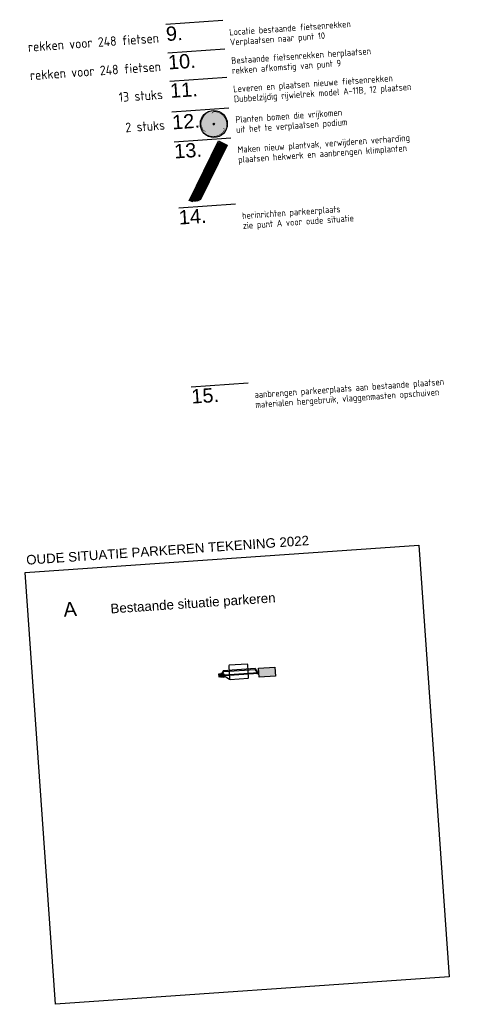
# Model space of a CAD drawing. Extents: x -410 to 7352, y -1401 to 655.
# Tile 165 of 185: x 647 to 695, y 23 to 126. Entities that reach past the tile are written whole.
import ezdxf

# ---------------------------------------------------------------- set-up
doc = ezdxf.new("R2010")
doc.units = 0
doc.header["$MEASUREMENT"] = 0
doc.linetypes.add('HIDDEN2', pattern=[4.7625, 3.175, -1.5875])
doc.linetypes.add('HIDDENX2', pattern=[0.75, 0.5, -0.25])
for name, color, linetype in [('ALG_legenda', 2, 'Continuous'), ('ALG_teksten aanpassing plein', 1, 'Continuous'), ('BP_beplanting HA', 60, 'Continuous'), ('BP_bomen new', 3, 'Continuous'), ('BP_bomen new_ow', 96, 'Continuous'), ('BP_hagen', 252, 'Continuous'), ('BP_stippen bomen', 7, 'Continuous'), ('TI_slagboominstal detectielus', 8, 'Continuous'), ('TI_slagboominstal mantelbuis', 8, 'Continuous'), ('TI_slagboominstallatie incl', 7, 'Continuous'), ('TM_fietsparkeren hoog laag wijziging 2022', 1, 'Continuous'), ('V_opsl_ob 10x20', 1, 'HIDDENX2')]:
    doc.layers.add(name, color=color, linetype=linetype)
doc.styles.add('arial', font='arial.ttf', dxfattribs={"height": 0.5})
doc.styles.add('ISO', font='isocp.shx')
doc.styles.get("Standard").update_dxf_attribs({"font": 'isocp.shx', "bigfont": 'BIGFONT.SHX'})

# ---------------------------------------------------------------- blocks, each defined once
blk = doc.blocks.new('SLAGBOOM')
at = {"layer": 'TM_fietsparkeren hoog laag wijziging 2022'}
h = blk.add_hatch(color=170, dxfattribs=at)
h.dxf.hatch_style = 1
h.paths.add_polyline_path([(0.26, -0.34), (0.31, -0.27), (0.34, -0.28), (0.34, 0), (0, 0), (0, -0.45), (0.34, -0.45), (0.34, -0.39)])
h = blk.add_hatch(color=170, dxfattribs=at)
h.dxf.hatch_style = 1
h.paths.add_polyline_path([(0.13, -1.1), (0.21, -1.1), (0.21, -0.6), (0.21, -0.56), (0.17, -0.56), (0.13, -0.56), (0.13, -0.6)])
h = blk.add_hatch(color=170, dxfattribs=at)
h.dxf.hatch_style = 1
h.paths.add_polyline_path([(0.21, -1.1), (0.13, -1.1), (0.13, -3.1), (0.21, -3.1)])
h = blk.add_hatch(color=170, dxfattribs=at)
h.dxf.hatch_style = 1
h.paths.add_polyline_path([(0.21, -3.1), (0.13, -3.1), (0.13, -4.15), (0.21, -4.15)])
h = blk.add_hatch(color=170, dxfattribs=at)
h.dxf.hatch_style = 1
h.paths.add_polyline_path([(0.13, -3.98, 0.57735), (0.13, -4.12)], flags=17)
h = blk.add_hatch(color=170, dxfattribs=at)
h.dxf.hatch_style = 1
h.paths.add_polyline_path([(0.21, -4.12, 0.57735), (0.21, -3.98)])
at = {"layer": 'TI_slagboominstal detectielus', "linetype": 'HIDDEN2'}
blk.add_line((0.17, -0.45), (-0.28, -1.1), dxfattribs=at)
blk.add_lwpolyline([(-0.33, -1.15), (-0.33, -3.05), (-0.28, -3.1), (1.12, -3.1), (1.17, -3.05), (1.17, -1.15), (1.12, -1.1), (-0.28, -1.1)], close=True, dxfattribs=at)
at = {"layer": 'TI_slagboominstal mantelbuis'}
for p, q in [((0.31, -0.27), (0.26, -0.34)), ((0.26, -0.34), (0.55, -0.54)), ((0.64, -0.49), (0.31, -0.27)), ((0.55, -0.54), (0.55, -3.8)), ((0.64, -3.85), (0.64, -0.49)), ((0.55, -3.8), (0.26, -3.99)), ((0.26, -3.99), (0.31, -4.07)), ((0.31, -4.07), (0.64, -3.85))]:
    blk.add_line(p, q, dxfattribs=at)
at = {"layer": 'TI_slagboominstallatie incl'}
for p, q in [((0, 0), (0.34, 0)), ((0.34, 0), (0.34, -0.45)), ((-0.04, -0.51), (-0.04, -0.2)), ((-0.04, -0.29), (0, -0.29)), ((-0.03, -0.31), (-0.04, -0.31)), ((0, -0.31), (-0.03, -0.31)), ((0, -0.45), (0, 0)), ((0, -0.29), (0, -0.31)), ((0.34, -0.45), (0, -0.45)), ((0.01, -0.56), (0.32, -0.56)), ((0.13, -0.6), (0.13, -4.15)), ((0.21, -0.6), (0.21, -4.15)), ((0.34, -0.29), (0.37, -0.29)), ((0.34, -0.31), (0.34, -0.31)), ((0.37, -0.31), (0.34, -0.31)), ((0.37, -0.51), (0.37, -0.2)), ((0.21, -4.15), (0.13, -4.15))]:
    blk.add_line(p, q, dxfattribs=at)
for points in [[(0.13, -0.6), (0.13, -0.56), (0.17, -0.56)], [(0.17, -0.56), (0.21, -0.56), (0.21, -0.6)]]:
    blk.add_lwpolyline(points, dxfattribs=at)
for centre, radius, start, end in [((0.01, -0.51), 0.05, 180, 270), ((0.17, -4.05), 0.08, 120, 240), ((0.17, -4.05), 0.08, 300, 60)]:
    blk.add_arc(centre, radius, start, end, dxfattribs=at)
blk = doc.blocks.new('Legenda lindeloof')
at = {"layer": 'ALG_legenda', "color": 4}
blk.add_line((-30, 15), (0, 15), dxfattribs=at)
at = {"layer": 'ALG_legenda'}
for p in [(2.98, 6.76), (2.98, 1.51)]:
    blk.add_attdef('LEGENDA', p, '', height=3.5, dxfattribs=at)
blk = doc.blocks.new('boom new')
at = {"layer": 'BP_stippen bomen'}
h = blk.add_hatch(color=256, dxfattribs=at)
edge = h.paths.add_edge_path()
edge.add_arc((0, 0), 0.25, 0, 360)
at = {"layer": 'BP_bomen new'}
for radius in [5, 0.2]:
    blk.add_circle((0, 0), radius, dxfattribs=at)
at = {"layer": 'BP_bomen new_ow'}
for points, const_width in [([(-1.19, 4.71, 0.426852), (-4.27, -1.68, 0.316335), (-3.09, -2.48)], 0.2), ([(4.64, -1.47, 0.426852), (0.83, 4.51, 0.316335), (-0.48, 3.93)], 0.2), ([(-0.03, 0.21, 0.486024), (-0.3, -0.23, 0.745041), (0.18, -0.2, 0.745041)], 0.25), ([(-3.78, -3.06, 0.426852), (3.31, -3.18, 0.316335), (3.55, -1.76)], 0.2)]:
    blk.add_lwpolyline(points, format="xyb", dxfattribs=dict(at, const_width=const_width))
at = {"layer": 'BP_stippen bomen'}
blk.add_circle((0, 0), 0.25, dxfattribs=at)

msp = doc.modelspace()

# ---------------------------------------------------------------- hatches: boundary and pattern name
at = {"layer": 'BP_beplanting HA'}
h = msp.add_hatch(dxfattribs=at)
h.set_pattern_fill('NET', color=256, angle=-44.176, style=0)
h.set_pattern_definition([(342.21662, (679.42594, 47.38446), (0.0305419, 0.0952218), []), (72.21662, (679.42594, 47.38446), (-0.0952218, 0.0305419), [])])
h.paths.add_polyline_path([(665.326, 107.155), (666.203, 107.216), (669.088, 113.085), (668.406, 113.421)])
at = {"layer": 'TM_fietsparkeren hoog laag wijziging 2022', "transparency": 33554559}
h = msp.add_hatch(color=130, dxfattribs=at)
h.dxf.hatch_style = 1
edge = h.paths.add_edge_path()
edge.add_arc((667.79, 115.326), 1.419, 0, 360)
at = {"layer": 'TM_fietsparkeren hoog laag wijziging 2022'}
h = msp.add_hatch(color=170, dxfattribs=at)
h.dxf.hatch_style = 1
h.paths.add_polyline_path([(674.213, 58.141), (674.279, 57.202), (672.551, 57.081), (672.485, 58.02)])

# ---------------------------------------------------------------- linework, layer by layer
at = {"layer": 'BP_hagen'}
for points in [[(665.321, 107.219), (668.355, 113.39), (669.037, 113.055)], [(669.037, 113.055), (666.198, 107.28)]]:
    msp.add_lwpolyline(points, dxfattribs=at)
at = {"layer": 'TM_fietsparkeren hoog laag wijziging 2022', "color": 2}
msp.add_lwpolyline([(647.963, 68.106), (689.359, 70.994), (692.531, 25.537), (651.134, 22.648)], close=True, dxfattribs=at)
at = {"layer": 'TM_fietsparkeren hoog laag wijziging 2022', "color": 252}
msp.add_lwpolyline([(674.213, 58.141), (674.279, 57.202), (672.551, 57.081), (672.485, 58.02)], close=True, dxfattribs=at)
at = {"layer": 'V_opsl_ob 10x20', "color": 1, "linetype": 'Continuous'}
for points in [[(665.184, 107.209), (668.295, 113.537), (669.192, 113.096)], [(669.192, 113.096), (666.338, 107.289)]]:
    msp.add_lwpolyline(points, dxfattribs=at)

# ---------------------------------------------------------------- block references
at = {"color": 2, "xscale": 0.2837720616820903, "yscale": 0.2837720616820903, "zscale": 0.2837720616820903, "rotation": 3.991402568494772}
msp.add_blockref('boom new', (667.791, 115.319), dxfattribs=at)
at = {"layer": 'ALG_legenda'}
ref = msp.add_blockref('Legenda lindeloof', (668.939, 123.237), dxfattribs=dict(at, xscale=0.1999999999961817, yscale=0.1999999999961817, zscale=0.1999999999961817, rotation=3.991402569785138))
ref.add_attrib('LEGENDA', 'Locatie bestaande fietsenrekken', (669.441, 124.628), dxfattribs={"height": 0.7, "rotation": 3.9914})
ref.add_attrib('LEGENDA', 'Verplaatsen naar punt 10', (669.514, 123.581), dxfattribs={"height": 0.7, "rotation": 3.9914})
ref = msp.add_blockref('Legenda lindeloof', (669.148, 120.245), dxfattribs=dict(at, xscale=0.1999999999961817, yscale=0.1999999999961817, zscale=0.1999999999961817, rotation=3.991402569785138))
ref.add_attrib('LEGENDA', 'Bestaande fietsenrekken herplaatsen', (669.649, 121.635), dxfattribs={"height": 0.7, "rotation": 3.9914})
ref.add_attrib('LEGENDA', 'rekken afkomstig van punt 9', (669.723, 120.588), dxfattribs={"height": 0.7, "rotation": 3.9914})
ref = msp.add_blockref('Legenda lindeloof', (669.357, 117.252), dxfattribs=dict(at, xscale=0.1999999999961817, yscale=0.1999999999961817, zscale=0.1999999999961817, rotation=3.991402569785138))
ref.add_attrib('LEGENDA', 'Leveren en plaatsen nieuwe fietsenrekken', (669.858, 118.643), dxfattribs={"height": 0.7, "rotation": 3.9914})
ref.add_attrib('LEGENDA', 'Dubbelzijdig rijwielrek model A-11B, 12 plaatsen', (669.931, 117.595), dxfattribs={"height": 0.7, "rotation": 3.9914})
ref = msp.add_blockref('Legenda lindeloof', (669.582, 114.03), dxfattribs=dict(at, xscale=0.1999999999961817, yscale=0.1999999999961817, zscale=0.1999999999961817, rotation=3.991402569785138))
ref.add_attrib('LEGENDA', 'Planten bomen die vrijkomen', (670.083, 115.421), dxfattribs={"height": 0.7, "rotation": 3.9914})
ref.add_attrib('LEGENDA', 'uit het te verplaatsen podium', (670.156, 114.373), dxfattribs={"height": 0.7, "rotation": 3.9914})
ref = msp.add_blockref('Legenda lindeloof', (669.802, 110.874), dxfattribs=dict(at, xscale=0.1999999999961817, yscale=0.1999999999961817, zscale=0.1999999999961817, rotation=3.991402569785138))
ref.add_attrib('LEGENDA', 'Maken nieuw plantvak, verwijderen verharding', (670.303, 112.265), dxfattribs={"height": 0.7, "rotation": 3.9914})
ref.add_attrib('LEGENDA', 'plaatsen hekwerk en aanbrengen klimplanten', (670.376, 111.217), dxfattribs={"height": 0.7, "rotation": 3.9914})
ref = msp.add_blockref('Legenda lindeloof', (670.288, 103.917), dxfattribs=dict(at, xscale=0.1999999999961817, yscale=0.1999999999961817, zscale=0.1999999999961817, rotation=3.991402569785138))
ref.add_attrib('LEGENDA', 'herinrichten parkeerplaats', (670.789, 105.308), dxfattribs={"height": 0.7, "rotation": 3.9914})
ref.add_attrib('LEGENDA', 'zie punt A voor oude situatie', (670.862, 104.26), dxfattribs={"height": 0.7, "rotation": 3.9914})
ref = msp.add_blockref('Legenda lindeloof', (671.602, 85.072), dxfattribs=dict(at, xscale=0.1999999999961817, yscale=0.1999999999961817, zscale=0.1999999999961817, rotation=3.991402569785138))
ref.add_attrib('LEGENDA', 'aanbrengen parkeerplaats aan bestaande plaatsen', (672.104, 86.463), dxfattribs={"height": 0.7, "rotation": 3.9914})
ref.add_attrib('LEGENDA', 'materialen hergebruik, vlaggenmasten opschuiven', (672.177, 85.415), dxfattribs={"height": 0.7, "rotation": 3.9914})
at = {"layer": 'TM_fietsparkeren hoog laag wijziging 2022', "color": 2, "rotation": 94.01102051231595}
msp.add_blockref('SLAGBOOM', (668.337, 57.089), dxfattribs=at)

# ---------------------------------------------------------------- texts
at = {"layer": 'ALG_legenda', "char_height": 1, "attachment_point": 3, "rotation": 3.9914, "style": 'ISO'}
for s, insert in [('rekken voor 248 fietsen', (661.97, 124.874)), ('rekken voor 248 fietsen', (662.178, 121.881)), ('13 stuks', (662.383, 118.943)), ('2 stuks', (662.608, 115.721))]:
    msp.add_mtext_dynamic_manual_height_columns(s, width=25.92737, gutter_width=2.5, heights=[0.669], dxfattribs=dict(at, insert=insert))
at = {"layer": 'ALG_teksten aanpassing plein', "color": 2, "style": 'arial'}
for s, height, p in [('9.', 1.5, (662.809, 124.043)), ('10.', 1.5, (663.018, 121.05)), ('11.', 1.5, (663.227, 118.058)), ('12.', 1.5, (663.458, 114.741)), ('13.', 1.5, (663.672, 111.68)), ('14.', 1.5, (664.157, 104.723)), ('15.', 1.5, (665.472, 85.878)), ('Bestaande situatie parkeren', 1, (656.956, 63.791)), ('A', 1.5, (652.023, 63.447))]:
    msp.add_text(s, height=height, rotation=3.85613, dxfattribs=at).set_placement(p)
at = {"layer": 'TM_fietsparkeren hoog laag wijziging 2022', "color": 2, "insert": (648.025, 69.915), "char_height": 1, "attachment_point": 1, "rotation": 3.9914, "style": 'arial'}
msp.add_mtext_dynamic_manual_height_columns('OUDE SITUATIE PARKEREN TEKENING 2022', width=30.49383, gutter_width=2.5, heights=[0.951], dxfattribs=at)

doc.saveas('drawing.dxf')
